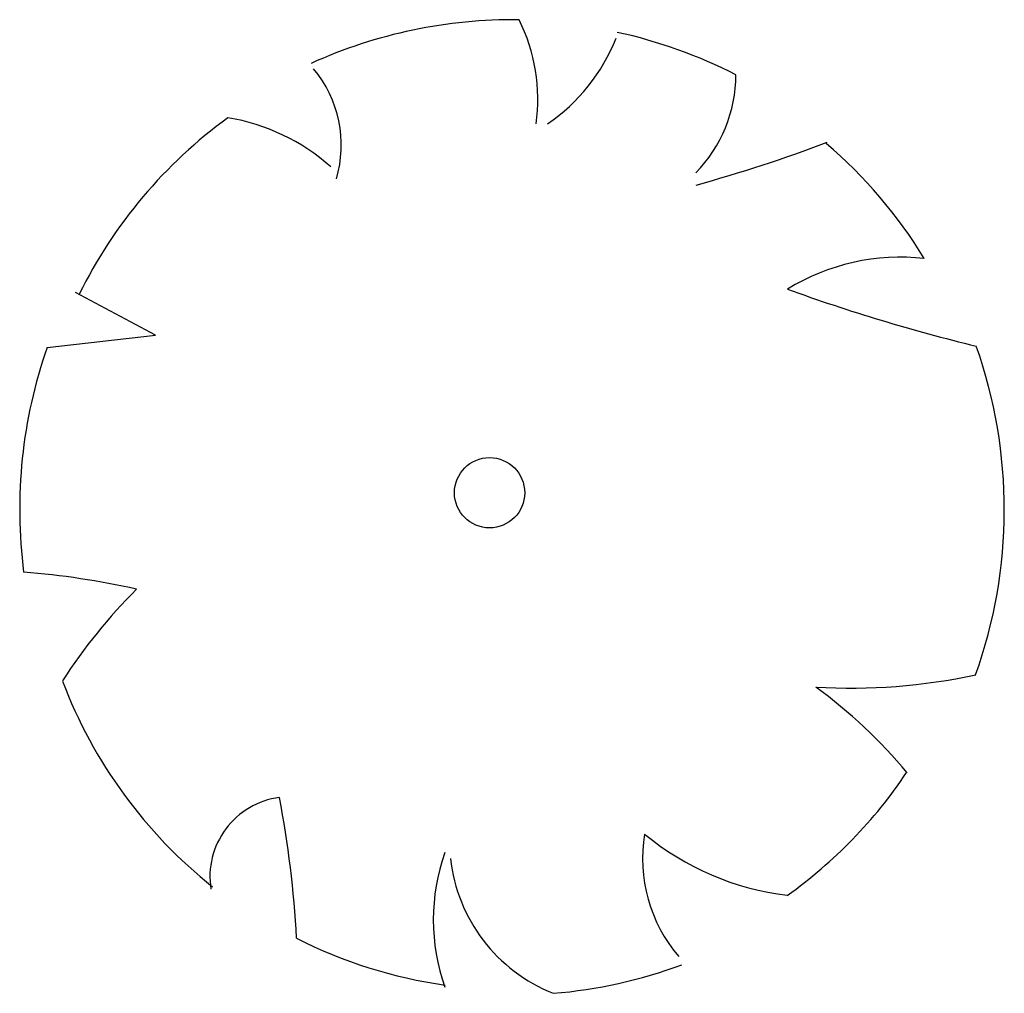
# Model space of a CAD drawing. Extents: x -6.2 to 6.5, y -6.4 to 6.
import ezdxf

# ---------------------------------------------------------------- set-up
doc = ezdxf.new("R2010")
doc.units = 0
doc.header["$MEASUREMENT"] = 0
doc.layers.get('0').update_dxf_attribs({"linetype": 'CONTINUOUS'})

msp = doc.modelspace()

# ---------------------------------------------------------------- linework, layer by layer
for p, q in [((-5.453, 2.548), (-5.453, 2.548)), ((-4.428, 1.998), (-5.453, 2.548)), ((-5.82, 1.841), (-4.428, 1.998))]:
    msp.add_line(p, q)
msp.add_circle((-0.139, -0.023), 0.451)
for centre, radius, start, end in [((0.166, -0.239), 6.286, 89.3321, 114.3856), ((-1.799, 5.025), 2.28, 352.0775, 26.6128), ((0.166, -0.239), 6.267, 62.8767, 77.7021), ((-0.734, 6.683), 2.384, 304.1868, 338.5411), ((-3.578, 4.436), 1.535, 343.6555, 39.76), ((1.208, 5.347), 1.815, 315.8454, 359.7651), ((0.166, -0.239), 6.221, 126.0751, 153.6245), ((-3.934, 2.175), 2.65, 48.5203, 80.5151), ((-2.621, 22.507), 19.278, 285.4397, 290.7099), ((0.166, -0.239), 6.181, 31.4098, 49.4752), ((5.131, 0.241), 2.758, 83.5323, 121.6544), ((11.59, 24.416), 23.214, 250.0865, 256.3451), ((0.166, -0.239), 6.337, 160.8426, 187.275), ((0.166, -0.239), 6.302, 340.3307, 19.43), ((-6.942, -11.404), 10.395, 77.3728, 85.4649), ((0.212, -6.179), 6.93, 134.7782, 147.3315), ((4.489, 5.213), 7.743, 266.7455, 282.0146), ((0.166, -0.239), 6.192, 200.8103, 231.4392), ((0.263, -7.727), 6.44, 39.6536, 53.993), ((0.166, -0.239), 6.072, 305.394, 326.2464), ((-2.699, -4.952), 1.03, 97.741, 188.8107), ((-15.685, -6.411), 13.085, 2.9465, 10.9238), ((3.756, -4.717), 1.931, 170.6314, 220.6278), ((4.108, -1.669), 3.545, 230.4582, 263.1093), ((1.741, -5.503), 2.602, 160.6009, 199.3991), ((1.449, -4.49), 2.101, 186.1912, 248.4952), ((0.166, -0.239), 6.164, 243.1498, 261.8356), ((0.166, -0.239), 6.228, 274.7236, 290.3277)]:
    msp.add_arc(centre, radius, start, end)

doc.saveas('drawing.dxf')
